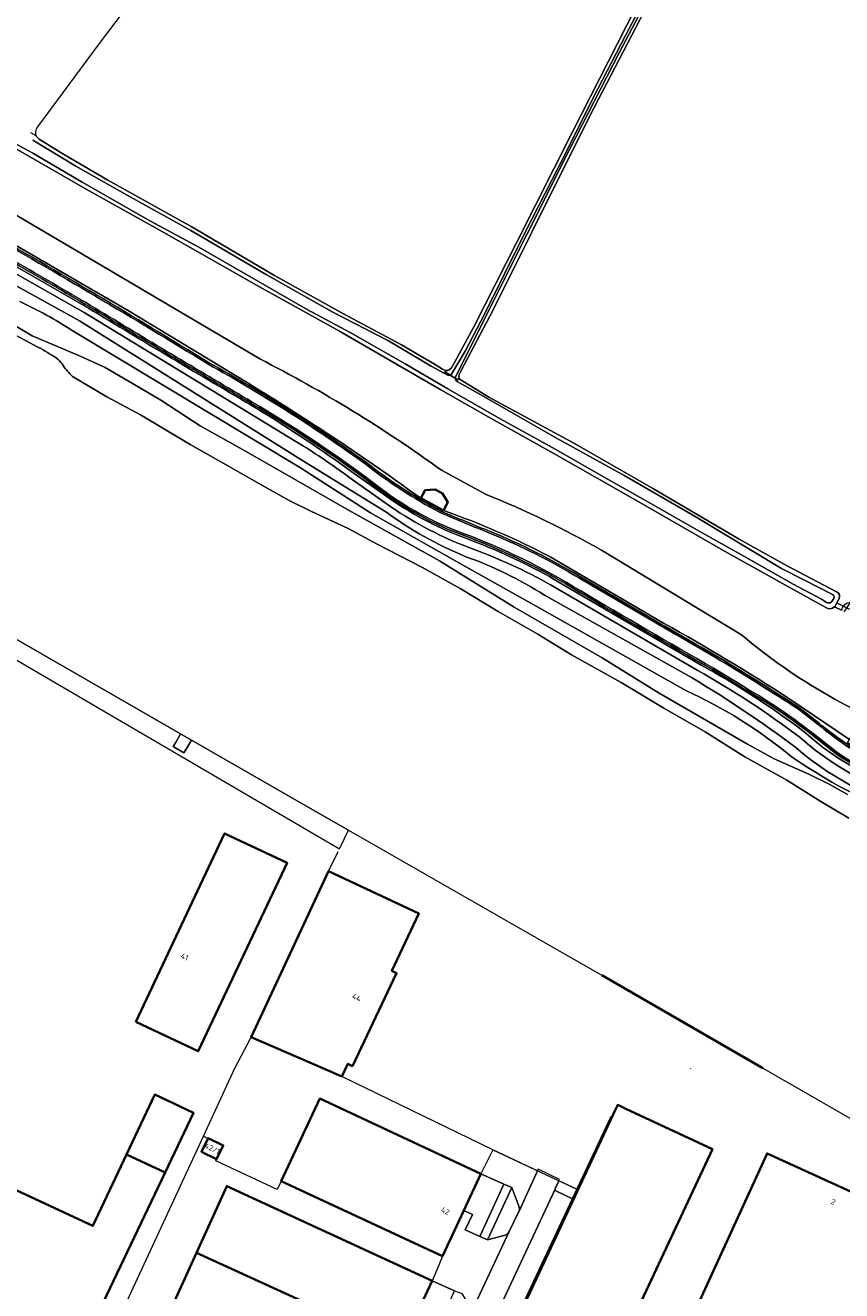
# Model space of a CAD drawing. Extents: x 150256 to 156914, y 461459 to 469481.
# Tile 115 of 256: x 152733 to 152930, y 464946 to 465252. Entities that reach past the tile are written whole.
import ezdxf
from ezdxf.enums import TextEntityAlignment as Align

# ---------------------------------------------------------------- set-up
doc = ezdxf.new("R2010")
doc.units = 0
doc.header["$LTSCALE"] = 0.75
for name, color, linetype, lineweight in [('B-RO-GK-BESCHOEIING-G', 251, 'GK-BESCHOEIING', 35), ('B-RO-GR-BEPLANTING_CULTUUR_BODEMBEDEKKER-GV', 251, 'CONTINUOUS', 18), ('B-RO-GR-GRAS-GV', 251, 'CONTINUOUS', 13), ('B-RO-GR-GROENVOORZIENING-GV', 251, 'CONTINUOUS', 18), ('B-RO-GR-HAAG-GV', 251, 'CONTINUOUS', 13), ('B-RO-IE-TERREINAFSCHEIDING_KUNSTMATIG_HEKWERK-G', 251, 'IE-TERREINAFSCHEIDING-KUNSTMATIG', 18), ('B-RO-IE-TERREINAFSCHEIDING_KUNSTMATIG_MUUR-G', 251, 'IE-TERREINAFSCHEIDING-KUNSTMATIG-DICHT', 18), ('B-RO-KW-KUNSTWERK_DUIKER-G', 251, 'CONTINUOUS', 18), ('B-RO-OG-BEBOUWING-GV', 6, 'CONTINUOUS', 35), ('B-RO-OG-BEBOUWING-T18', 1, 'CONTINUOUS', 18), ('B-RO-OG-BEBOUWING_BUNKER-GV', 251, 'CONTINUOUS', 35), ('B-RO-OG-BEBOUWING_LOODS-GV', 251, 'CONTINUOUS', 35), ('B-RO-OG-TERREIN_CULTUURSCHEIDING-GV', 251, 'CONTINUOUS', 18), ('B-RO-OG-WATER-GV', 251, 'CONTINUOUS', 18), ('B-RO-OG-WATER_SLOOT-GV', 251, 'CONTINUOUS', 18), ('B-RO-VH-VERHARDING_ASFALT-GV', 251, 'CONTINUOUS', 18), ('B-RO-VH-VERHARDING_BETON-GV', 251, 'CONTINUOUS', 18), ('B-RO-VH-VERHARDING_BETONSTRAATSTEEN-GV', 251, 'CONTINUOUS', 18), ('B-RO-VH-VERHARDING_GRASBETONSTEEN-GV', 251, 'CONTINUOUS', 18), ('B-RO-VH-VERHARDING_TEGEL-GV', 251, 'CONTINUOUS', 18)]:
    doc.layers.add(name, color=color, linetype=linetype, lineweight=lineweight)
doc.styles.add('NLCS-ISO-M200-T18', font='NLCS-ISO.ttf', dxfattribs={"height": 360})
doc.linetypes.add('GK-BESCHOEIING', pattern='A,30,-5,[1,NLCS.SHX,S=1,R=0,X=0,Y=0],-5', length=40)
doc.linetypes.add('IE-TERREINAFSCHEIDING-KUNSTMATIG', pattern='A,4,[82,NLCS.SHX,S=0.75,R=90,X=0,Y=0],4,-2', length=10)
doc.linetypes.add('IE-TERREINAFSCHEIDING-KUNSTMATIG-DICHT', pattern='A,8,-1,[82,NLCS.SHX,S=0.75,R=90,X=0,Y=0],-1', length=10)

msp = doc.modelspace()

# ---------------------------------------------------------------- linework, layer by layer
at = {"layer": 'B-RO-GK-BESCHOEIING-G'}
msp.add_lwpolyline([(152871.723, 465022.439), (152910.569, 465000)], dxfattribs=at)
at = {"layer": 'B-RO-GR-BEPLANTING_CULTUUR_BODEMBEDEKKER-GV'}
for points in [[(152842.543, 464974.527), (152838.431, 464965.716), (152840.53, 464964.69), (152838.756, 464960.985), (152842.293, 464959.411), (152848.052, 464972.038)], [(152830.801, 464948.741), (152827.488, 464941.662), (152833.018, 464939.235), (152836.192, 464946.297)]]:
    msp.add_lwpolyline(points, close=True, dxfattribs=at)
for points in [[(152851.658, 464966.739), (152849.979, 464971.228), (152844.128, 464958.579), (152848.4, 464959.757)], [(152849.388, 464960.631), (152851.626, 464965.265), (152851.684, 464965.391)]]:
    msp.add_lwpolyline(points, dxfattribs=at)
for points in [[(152851.684, 464965.391, 0.2077237), (152851.658, 464966.739)], [(152848.4, 464959.757, 0.1633109), (152849.388, 464960.631)]]:
    msp.add_lwpolyline(points, format="xyb", dxfattribs=at)
at = {"layer": 'B-RO-GR-GRAS-GV'}
for points in [[(152764.457, 465265.844), (152750.397, 465247.169), (152735.509, 465227.095), (152735.183, 465226.545), (152735.033, 465225.907), (152735.028, 465225.421), (152735.103, 465225.063), (152735.212, 465224.89), (152735.321, 465224.716), (152735.917, 465224.1), (152741.237, 465220.825), (152752.475, 465214.2), (152772.605, 465203.058), (152792.697, 465191.253), (152809.392, 465181.961), (152823.401, 465174.534), (152831.351, 465169.819), (152832.352, 465169.167), (152833.263, 465168.664), (152834.077, 465168.328), (152834.52, 465168.323), (152834.891, 465168.442), (152835.402, 465168.983), (152836.137, 465170.254), (152840.734, 465178.642), (152851.306, 465199.457), (152864.602, 465225.887), (152877.687, 465251.412), (152888.244, 465272.078)], [(152881.906, 465254.937), (152868.934, 465229.893), (152854.799, 465201.681), (152845.394, 465182.773), (152837.753, 465168.311), (152837.317, 465167.313), (152837.17, 465166.847), (152837.169, 465166.81), (152837.282, 465166.489), (152837.562, 465166.166), (152844.416, 465161.871), (152865.161, 465150.673), (152884.181, 465139.754), (152904.848, 465127.646), (152916.113, 465121.31), (152928.495, 465114.856)], [(152925.786, 465111.129), (152917.521, 465115.707), (152902.055, 465124.341), (152879.957, 465137.026), (152860.736, 465147.935), (152845, 465156.743), (152832.846, 465163.61), (152808.374, 465177.766), (152788.343, 465188.876), (152766.009, 465201.56), (152747.256, 465212.033), (152727.531, 465223.382), (152718.513, 465227.434)], [(152718.279, 465212.826), (152789.163, 465171.106)], [(152704.183, 465203.22), (152745.646, 465180.258), (152800.365, 465146.069), (152819.559, 465134.216)], [(152799.737, 465150.084), (152746.827, 465182.275), (152715.852, 465199.814)], [(152716.568, 465201.253), (152747.853, 465183.317)], [(152786.365, 465165.211), (152757.615, 465182.627), (152728.698, 465199.446)], [(152730.07, 465179.147), (152734.212, 465176.692), (152745.699, 465171.801), (152751.719, 465169.131), (152758.627, 465165.105), (152765.326, 465161.114), (152774.802, 465154.916), (152785.134, 465149.168), (152810.762, 465134.569), (152832.549, 465122.351), (152850.577, 465111.188), (152871.813, 465098.991), (152885.572, 465090.433), (152906.859, 465078.162), (152913.334, 465074.593), (152921.712, 465070.961), (152926.579, 465068.51), (152930.972, 465066.057)], [(152891.97, 465091.121), (152855.9, 465111.42), (152838.5, 465121.16), (152815.925, 465133.944), (152799.001, 465144.823), (152743.89, 465177.96)], [(152833.054, 465144.222), (152843.819, 465138.428)], [(152820.838, 465135.416), (152810.911, 465142.431)], [(152811.964, 465143.484), (152821.765, 465136.569)], [(152833.496, 465134.517), (152828.008, 465137.474)], [(152886.629, 465107.352), (152859.234, 465123.364)], [(152871.62, 465124.962), (152905.447, 465104.509)], [(152894.725, 465096.004), (152859.502, 465116.528)], [(152860.237, 465117.912), (152895.709, 465097.261)], [(152866.386, 465118.619), (152884.935, 465107.767)], [(152857.86, 465114.095), (152893.542, 465094.145)], [(152930.209, 465110.115), (152932.006, 465112.69), (152931.638, 465112.354), (152930.823, 465112.068), (152930.169, 465111.726), (152929.783, 465111.185), (152929.63, 465110.865), (152929.625, 465110.481), (152927.821, 465111.267)], [(152927.821, 465111.267), (152929.625, 465110.481)], [(152929.011, 465113.312), (152928.198, 465111.757)], [(152905.602, 465091.783), (152898.428, 465096.154)], [(152944.528, 465073.488), (152937.445, 465077.042), (152936.268, 465075.176), (152931.019, 465078.487), (152931.527, 465079.293), (152916.885, 465089.18)], [(152919.292, 465087.012), (152924.206, 465083.213)]]:
    msp.add_lwpolyline(points, dxfattribs=at)
for points in [[(152750.362, 465182.31, 0.008223), (152713.898, 465203.26)], [(152722.349, 465202.407, -0.0093353), (152776.812, 465170.241)], [(152743.89, 465177.96, 0.036592), (152731.265, 465184.93)], [(152747.853, 465183.317, 0.0037968), (152788.334, 465159.215)], [(152787.124, 465160.359, -0.0038972), (152750.362, 465182.31)], [(152776.812, 465170.241, -0.0293551), (152814.76, 465146.189)], [(152789.163, 465171.106, -0.0388363), (152833.054, 465144.222)], [(152828.008, 465137.474, 0.0211915), (152786.365, 465165.211)], [(152815.562, 465141.476, 0.0272425), (152787.124, 465160.359)], [(152788.334, 465159.215, -0.0194329), (152811.964, 465143.484)], [(152810.911, 465142.431, 0.0143973), (152799.737, 465150.084)], [(152814.76, 465146.189, 0.0446748), (152832.853, 465134.403)], [(152837.884, 465128.715, -0.0812502), (152815.562, 465141.476)], [(152843.819, 465138.428, -0.0313746), (152871.62, 465124.962)], [(152839.875, 465125.513, -0.0609661), (152820.838, 465135.416)], [(152821.765, 465136.569, 0.0637789), (152840.708, 465127.151)], [(152819.559, 465134.216, 0.0605468), (152838.767, 465123.447)], [(152832.853, 465134.403, 0.0070676), (152844.994, 465129.385)], [(152859.234, 465123.364, 0.0371071), (152833.496, 465134.517)], [(152866.323, 465114.854, 0.0488415), (152837.884, 465128.715)], [(152844.994, 465129.385, -0.0385435), (152866.386, 465118.619)], [(152840.708, 465127.151, -0.037622), (152860.237, 465117.912)], [(152838.767, 465123.447, -0.0572808), (152857.86, 465114.095)], [(152859.502, 465116.528, 0.0396134), (152839.875, 465125.513)], [(152898.428, 465096.154, -0.0038728), (152866.323, 465114.854)], [(152928.495, 465114.856, -0.3822856), (152929.011, 465113.312)], [(152927.821, 465111.267, -0.343053), (152925.786, 465111.129)], [(152928.198, 465111.757, -0.0937874), (152927.821, 465111.267)], [(152884.935, 465107.767, -0.0040021), (152900.504, 465098.724)], [(152916.885, 465089.18, 0.0175902), (152886.629, 465107.352)], [(152905.447, 465104.509, 0.0910083), (152949.663, 465079.281)], [(152900.504, 465098.724, -0.0079956), (152919.292, 465087.012)], [(152919.567, 465079.758, 0.0353399), (152894.725, 465096.004)], [(152895.709, 465097.261, -0.0358956), (152920.559, 465081.159)], [(152893.542, 465094.145, -0.025781), (152918.518, 465077.383)], [(152917.442, 465075.205, 0.0649995), (152891.97, 465091.121)], [(152924.828, 465078.565, 0.0382814), (152905.602, 465091.783)], [(152924.206, 465083.213, 0.0430204), (152936.331, 465074.796)], [(152920.559, 465081.159, 0.1299096), (152948.581, 465066.462)], [(152918.518, 465077.383, 0.1246864), (152951.844, 465060.738)], [(152952.951, 465062.918, -0.126232), (152919.567, 465079.758)], [(152944.734, 465068.327, -0.1180417), (152924.828, 465078.565)], [(152950.397, 465058.443, -0.0666368), (152917.442, 465075.205)]]:
    msp.add_lwpolyline(points, format="xyb", dxfattribs=at)
at = {"layer": 'B-RO-GR-GROENVOORZIENING-GV'}
for points in [[(152860.469, 464970.985, 0.0878404), (152860.44, 464970.836)], [(152860.44, 464970.836, 0.2585527), (152860.639, 464970.452)]]:
    msp.add_lwpolyline(points, format="xyb", dxfattribs=at)
msp.add_lwpolyline([(152860.639, 464970.452), (152864.608, 464968.504), (152865.707, 464970.846), (152861.37, 464972.866), (152860.469, 464970.985)], dxfattribs=at)
at = {"layer": 'B-RO-GR-HAAG-GV'}
for points in [[(152860.469, 464970.985, 0.0878404), (152860.44, 464970.836)], [(152860.44, 464970.836, 0.2585527), (152860.639, 464970.452)]]:
    msp.add_lwpolyline(points, format="xyb", dxfattribs=at)
msp.add_lwpolyline([(152860.639, 464970.452), (152864.608, 464968.504), (152865.707, 464970.846), (152861.37, 464972.866), (152860.469, 464970.985)], dxfattribs=at)
at = {"layer": 'B-RO-IE-TERREINAFSCHEIDING_KUNSTMATIG_HEKWERK-G'}
for points in [[(152805.791, 465047.507), (152808.122, 465052.306)], [(152783.091, 464999.875), (152787.099, 465007.476)], [(152754.091, 464937.286), (152775.563, 464983.643), (152783.149, 465000)], [(152845.424, 464980.293), (152808.962, 464998.017)], [(152893.123, 464999.875), (152893.197, 465000)], [(152775.563, 464983.643), (152776.721, 464983.106)], [(152845.424, 464980.293), (152865.706, 464970.846)], [(152794.365, 464972.793), (152793.392, 464970.709), (152778.561, 464977.63), (152778.758, 464978.052)]]:
    msp.add_lwpolyline(points, dxfattribs=at)
at = {"layer": 'B-RO-IE-TERREINAFSCHEIDING_KUNSTMATIG_MUUR-G'}
msp.add_lwpolyline([(152848.503, 464934.178), (152873.973, 464988.465)], dxfattribs=at)
at = {"layer": 'B-RO-KW-KUNSTWERK_DUIKER-G'}
msp.add_lwpolyline([(152931.545, 465110.624), (152928.37, 465112.258)], dxfattribs=at)
at = {"layer": 'B-RO-OG-BEBOUWING-GV'}
for points in [[(152759.22, 465011.22), (152774.34, 465004.09), (152795.756, 465049.504), (152780.67, 465056.63)], [(152787.099, 465007.476), (152804.379, 465000), (152808.962, 464998.017), (152810.398, 465001.039), (152811.518, 465000.507), (152822.178, 465022.944), (152821.054, 465023.469), (152827.536, 465037.35), (152805.791, 465047.507)], [(152677.569, 464995.132), (152666.609, 464971.501), (152665.133, 464968.317), (152642.858, 464920.289), (152646.296, 464910.939), (152669.805, 464900.029), (152669.983, 464899.951), (152678.098, 464917.44), (152705.783, 464904.594), (152720.543, 464936.401), (152722.3, 464935.586), (152725.574, 464942.582), (152746.355, 464933.04), (152766.305, 464974.875), (152756.999, 464979.151), (152748.914, 464961.959)], [(152766.305, 464974.875), (152773.172, 464989.274), (152763.815, 464993.643), (152756.999, 464979.151)], [(152838.431, 464965.716), (152842.543, 464974.527), (152803.645, 464992.679), (152794.365, 464972.793), (152833.263, 464954.641)], [(152776.721, 464983.106), (152775.132, 464979.791), (152778.758, 464978.052), (152780.348, 464981.367)], [(152948.155, 464962.756), (152911.584, 464979.458), (152886.555, 464924.63), (152923.126, 464907.928)], [(152827.488, 464941.662), (152830.801, 464948.741), (152781.211, 464971.577), (152773.882, 464955.463), (152823.389, 464932.905), (152825.85, 464938.163), (152826.63, 464939.83)], [(152818.375, 464922.195), (152819.147, 464923.843), (152819.203, 464923.962), (152823.389, 464932.905), (152773.882, 464955.463), (152766.554, 464939.349), (152815.758, 464916.603)]]:
    msp.add_lwpolyline(points, close=True, dxfattribs=at)
at = {"layer": 'B-RO-OG-BEBOUWING_BUNKER-GV'}
msp.add_lwpolyline([(152833.496, 465134.517), (152834.578, 465136.525), (152833.226, 465138.674), (152831.518, 465139.594), (152829.075, 465139.454), (152828.008, 465137.474)], close=True, dxfattribs=at)
at = {"layer": 'B-RO-OG-BEBOUWING_LOODS-GV'}
msp.add_lwpolyline([(152851.381, 464939.432), (152874.227, 464928.754), (152898.409, 464980.48), (152877.544, 464990.237), (152875.566, 464991.162), (152875.025, 464990.005)], close=True, dxfattribs=at)
at = {"layer": 'B-RO-OG-TERREIN_CULTUURSCHEIDING-GV'}
for points in [[(152789.163, 465171.106), (152718.279, 465212.826)], [(152819.559, 465134.216), (152800.365, 465146.069), (152745.646, 465180.258), (152704.183, 465203.22)], [(152715.852, 465199.814), (152746.827, 465182.275), (152799.737, 465150.084)], [(152747.853, 465183.317), (152716.568, 465201.253)], [(152728.698, 465199.446), (152757.615, 465182.627), (152786.365, 465165.211)], [(152743.89, 465177.96), (152799.001, 465144.823), (152815.925, 465133.944), (152838.5, 465121.16), (152855.9, 465111.42), (152891.97, 465091.121)], [(152843.819, 465138.428), (152833.054, 465144.222)], [(152810.911, 465142.431), (152820.838, 465135.416)], [(152821.765, 465136.569), (152811.964, 465143.484)], [(152828.008, 465137.474), (152829.075, 465139.454), (152831.518, 465139.594), (152833.226, 465138.674), (152834.578, 465136.525), (152833.496, 465134.517)], [(152859.234, 465123.364), (152886.629, 465107.352)], [(152905.447, 465104.509), (152871.62, 465124.962)], [(152859.502, 465116.528), (152894.725, 465096.004)], [(152895.709, 465097.261), (152860.237, 465117.912)], [(152893.542, 465094.145), (152857.86, 465114.095)], [(152916.885, 465089.18), (152931.527, 465079.293), (152932.232, 465080.41), (152934.667, 465080.331), (152936.374, 465079.255), (152937.445, 465077.042), (152944.528, 465073.488)]]:
    msp.add_lwpolyline(points, dxfattribs=at)
for points in [[(152731.265, 465184.93, -0.036592), (152743.89, 465177.96)], [(152788.334, 465159.215, -0.0037968), (152747.853, 465183.317)], [(152833.054, 465144.222, 0.0388363), (152789.163, 465171.106)], [(152786.365, 465165.211, -0.0211915), (152828.008, 465137.474)], [(152811.964, 465143.484, 0.0194329), (152788.334, 465159.215)], [(152799.737, 465150.084, -0.0143973), (152810.911, 465142.431)], [(152871.62, 465124.962, 0.0313746), (152843.819, 465138.428)], [(152820.838, 465135.416, 0.0609661), (152839.875, 465125.513)], [(152840.708, 465127.151, -0.0637789), (152821.765, 465136.569)], [(152838.767, 465123.447, -0.0605468), (152819.559, 465134.216)], [(152833.496, 465134.517, -0.0371071), (152859.234, 465123.364)], [(152860.237, 465117.912, 0.037622), (152840.708, 465127.151)], [(152857.86, 465114.095, 0.0572808), (152838.767, 465123.447)], [(152839.875, 465125.513, -0.0396134), (152859.502, 465116.528)], [(152886.629, 465107.352, -0.0175902), (152916.885, 465089.18)], [(152949.663, 465079.281, -0.0910083), (152905.447, 465104.509)], [(152894.725, 465096.004, -0.0353399), (152919.567, 465079.758)], [(152920.559, 465081.159, 0.0358956), (152895.709, 465097.261)], [(152918.518, 465077.383, 0.025781), (152893.542, 465094.145)], [(152891.97, 465091.121, -0.0649995), (152917.442, 465075.205)], [(152948.581, 465066.462, -0.1299096), (152920.559, 465081.159)], [(152951.844, 465060.738, -0.1246864), (152918.518, 465077.383)], [(152919.567, 465079.758, 0.126232), (152952.951, 465062.918)], [(152917.442, 465075.205, 0.0666368), (152950.397, 465058.443)]]:
    msp.add_lwpolyline(points, format="xyb", dxfattribs=at)
at = {"layer": 'B-RO-OG-WATER-GV'}
for points in [[(152519.604, 465224.253), (152620.476, 465166.405), (152707.028, 465116.769), (152728.813, 465104.4), (152729.221, 465104.168), (152770.051, 465080.625), (152772.662, 465079.113), (152806.318, 465059.841), (152810.586, 465057.397), (152866.464, 465025.446), (152871.723, 465022.439), (152893.86, 465009.938), (152910.569, 465000), (152910.694, 464999.928), (152952.026, 464976.239), (152999.949, 464948.873), (152999.966, 464948.83), (152999.992, 464948.821), (153000.125, 464948.773), (153009.055, 464943.681)], [(152734.699, 465174.38), (152723.724, 465180.279), (152716.855, 465184.22), (152710.566, 465187.186)], [(152931.326, 465060.283), (152924.532, 465064.367), (152916.379, 465069.452), (152906.246, 465075.122), (152896.639, 465081.178), (152886.684, 465086.883), (152876.4, 465093.055), (152864.414, 465099.681), (152856.245, 465104.72), (152846.706, 465110.191), (152837.569, 465115.68), (152828.261, 465120.831), (152817.467, 465126.383), (152810.468, 465130.212), (152801.506, 465134.337), (152796.259, 465136.953), (152787.823, 465141.719), (152781.623, 465145.246), (152772.378, 465150.475), (152760.385, 465157.628), (152752.259, 465161.958), (152743.992, 465166.875)]]:
    msp.add_lwpolyline(points, dxfattribs=at)
for points in [[(152738.958, 465172.016, 0.0436087), (152734.699, 465174.38)], [(152741.715, 465169.5, 0.1306614), (152738.958, 465172.016)], [(152743.992, 465166.875, -0.0575849), (152741.715, 465169.5)]]:
    msp.add_lwpolyline(points, format="xyb", dxfattribs=at)
at = {"layer": 'B-RO-OG-WATER_SLOOT-GV'}
for points in [[(152835.443, 465167.432), (152838.725, 465172.927), (152843.298, 465181.751), (152853.15, 465201.498), (152861.314, 465217.48), (152870.792, 465236.24), (152877.399, 465249.092), (152883.596, 465260.929), (152889.557, 465272.295)], [(152889.557, 465272.295), (152883.596, 465260.929), (152877.399, 465249.092), (152870.792, 465236.24), (152861.314, 465217.48), (152853.15, 465201.498), (152843.298, 465181.751), (152838.725, 465172.927), (152835.443, 465167.432)], [(152888.244, 465272.078), (152877.687, 465251.412), (152864.602, 465225.887), (152851.306, 465199.457), (152840.734, 465178.642), (152836.137, 465170.254), (152835.402, 465168.983), (152834.891, 465168.442), (152834.52, 465168.323), (152834.077, 465168.328), (152833.842, 465167.968), (152834.769, 465167.447), (152835.142, 465167.209)], [(152890.019, 465271.92), (152882.98, 465258.466), (152875.89, 465244.915), (152863.954, 465221.602), (152853.723, 465201.255), (152844.625, 465183.184), (152837.691, 465169.276), (152836.442, 465166.746)], [(152836.442, 465166.746), (152837.691, 465169.276), (152844.625, 465183.184), (152853.723, 465201.255), (152863.954, 465221.602), (152875.89, 465244.915), (152882.98, 465258.466), (152890.019, 465271.92)], [(152836.355, 465166.432), (152836.989, 465166.027), (152837.282, 465166.489), (152837.169, 465166.81), (152837.17, 465166.847), (152837.317, 465167.313), (152837.753, 465168.311), (152845.394, 465182.773), (152854.799, 465201.681), (152868.934, 465229.893), (152881.906, 465254.937)], [(152718.513, 465227.434), (152727.531, 465223.382), (152747.256, 465212.033), (152766.009, 465201.56), (152788.343, 465188.876), (152808.374, 465177.766), (152832.846, 465163.61), (152845, 465156.743), (152860.736, 465147.935), (152879.957, 465137.026), (152902.055, 465124.341), (152917.521, 465115.707), (152925.786, 465111.129)], [(152925.939, 465112.35), (152924.719, 465113.107), (152917.856, 465116.798), (152905.982, 465123.516), (152894.629, 465129.895), (152883.551, 465136.209), (152872.097, 465142.637), (152860.623, 465149.279), (152847.312, 465156.569), (152834.551, 465163.872), (152824.271, 465169.877), (152810.949, 465177.471), (152800.465, 465183.073), (152788.851, 465189.755), (152774.481, 465198.037), (152762.837, 465204.299), (152746.323, 465213.703), (152734.413, 465220.716), (152723.725, 465226.518)], [(152723.725, 465226.518), (152734.413, 465220.716), (152746.323, 465213.703), (152762.837, 465204.299), (152774.481, 465198.037), (152788.851, 465189.755), (152800.465, 465183.073), (152810.949, 465177.471), (152824.271, 465169.877), (152834.551, 465163.872), (152847.312, 465156.569), (152860.623, 465149.279), (152872.097, 465142.637), (152883.551, 465136.209), (152894.629, 465129.895), (152905.982, 465123.516), (152917.856, 465116.798), (152924.719, 465113.107), (152925.939, 465112.35)], [(152835.142, 465167.209), (152834.769, 465167.447), (152833.842, 465167.968), (152834.077, 465168.328), (152833.263, 465168.664), (152832.352, 465169.167), (152831.351, 465169.819), (152823.401, 465174.534), (152809.392, 465181.961), (152792.697, 465191.253), (152772.605, 465203.058), (152752.475, 465214.2), (152741.237, 465220.825), (152735.917, 465224.1), (152735.321, 465224.716), (152735.212, 465224.89), (152733.904, 465225.616)], [(152734.427, 465223.844), (152744.768, 465217.56), (152757.19, 465210.584), (152772.552, 465202.091), (152790.52, 465191.58), (152806.623, 465182.447), (152820.201, 465175.452), (152830.513, 465169.311), (152834.571, 465167.195)], [(152834.571, 465167.195), (152830.513, 465169.311), (152820.201, 465175.452), (152806.623, 465182.447), (152790.52, 465191.58), (152772.552, 465202.091), (152757.19, 465210.584), (152744.768, 465217.56), (152734.427, 465223.844)], [(152710.566, 465187.186), (152716.855, 465184.22), (152723.724, 465180.279), (152734.699, 465174.38)], [(152930.972, 465066.057), (152926.579, 465068.51), (152921.712, 465070.961), (152913.334, 465074.593), (152906.859, 465078.162), (152885.572, 465090.433), (152871.813, 465098.991), (152850.577, 465111.188), (152832.549, 465122.351), (152810.762, 465134.569), (152785.134, 465149.168), (152774.802, 465154.916), (152765.326, 465161.114), (152758.627, 465165.105), (152751.719, 465169.131), (152745.699, 465171.801), (152734.212, 465176.692), (152730.07, 465179.147)], [(152743.992, 465166.875), (152752.259, 465161.958), (152760.385, 465157.628), (152772.378, 465150.475), (152781.623, 465145.246), (152787.823, 465141.719), (152796.259, 465136.953), (152801.506, 465134.337), (152810.468, 465130.212), (152817.467, 465126.383), (152828.261, 465120.831), (152837.569, 465115.68), (152846.706, 465110.191), (152856.245, 465104.72), (152864.414, 465099.681), (152876.4, 465093.055), (152886.684, 465086.883), (152896.639, 465081.178), (152906.246, 465075.122), (152916.379, 465069.452), (152924.532, 465064.367), (152931.326, 465060.283)], [(152836.355, 465166.432), (152835.142, 465167.209)], [(152835.142, 465167.209), (152836.355, 465166.432)], [(152836.989, 465166.027), (152836.355, 465166.432)], [(152836.787, 465165.639), (152843.645, 465161.768), (152860.25, 465152.282), (152877.238, 465142.921), (152893.861, 465133.352), (152915.073, 465120.556), (152920.618, 465117.692), (152927.387, 465114.246)], [(152927.387, 465114.246), (152920.618, 465117.692), (152915.073, 465120.556), (152893.861, 465133.352), (152877.238, 465142.921), (152860.25, 465152.282), (152843.645, 465161.768), (152836.787, 465165.639)], [(152928.495, 465114.856), (152916.113, 465121.31), (152904.848, 465127.646), (152884.181, 465139.754), (152865.161, 465150.673), (152844.416, 465161.871), (152837.562, 465166.166), (152837.282, 465166.489), (152836.989, 465166.027)], [(152927.668, 465113.31), (152927.218, 465112.542), (152927.15, 465112.456), (152927.099, 465112.398)], [(152927.099, 465112.398), (152927.15, 465112.456), (152927.218, 465112.542), (152927.668, 465113.31)], [(152928.198, 465111.757), (152929.011, 465113.312)]]:
    msp.add_lwpolyline(points, dxfattribs=at)
for points in [[(152734.699, 465174.38, -0.0436087), (152738.958, 465172.016)], [(152738.958, 465172.016, -0.1306614), (152741.715, 465169.5)], [(152741.715, 465169.5, 0.0575849), (152743.992, 465166.875)], [(152834.571, 465167.195, 0.1892459), (152835.142, 465167.209)], [(152835.142, 465167.209, -0.1892459), (152834.571, 465167.195)], [(152835.142, 465167.209, 0.122269), (152835.443, 465167.432)], [(152835.443, 465167.432, -0.122269), (152835.142, 465167.209)], [(152836.355, 465166.432, 0.2937722), (152836.787, 465165.639)], [(152836.787, 465165.639, -0.2937722), (152836.355, 465166.432)], [(152836.442, 465166.746, 0.099884), (152836.355, 465166.432)], [(152836.355, 465166.432, -0.099884), (152836.442, 465166.746)], [(152927.387, 465114.246, -0.4412428), (152927.668, 465113.31)], [(152927.668, 465113.31, 0.4412428), (152927.387, 465114.246)], [(152929.011, 465113.312, 0.3822856), (152928.495, 465114.856)], [(152925.786, 465111.129, 0.343053), (152927.821, 465111.267)], [(152927.099, 465112.398, -0.2673562), (152925.939, 465112.35)], [(152925.939, 465112.35, 0.2673562), (152927.099, 465112.398)], [(152927.821, 465111.267, 0.0937874), (152928.198, 465111.757)]]:
    msp.add_lwpolyline(points, format="xyb", dxfattribs=at)
msp.add_lwpolyline([(152727.823, 465102.567), (152728.249, 465102.369), (152727.278, 465100.335), (152808.409, 465052.928), (152809.646, 465055.439), (152810.586, 465057.397), (152806.318, 465059.841), (152772.662, 465079.113), (152771.621, 465077.329), (152770.828, 465076.048), (152768.267, 465077.611), (152768.961, 465078.766), (152770.051, 465080.625), (152729.221, 465104.168), (152728.813, 465104.4)], close=True, dxfattribs=at)
at = {"layer": 'B-RO-VH-VERHARDING_ASFALT-GV'}
for points in [[(152714.089, 465203.612, -0.0082108), (152750.568, 465182.653)], [(152776.61, 465169.895, 0.0093355), (152722.149, 465202.061)], [(152750.568, 465182.653, 0.0038856), (152787.327, 465160.704)], [(152814.519, 465145.87, 0.0293554), (152776.61, 465169.895)], [(152787.327, 465160.704, -0.0272585), (152815.807, 465141.792)], [(152832.68, 465134.042, -0.0446648), (152814.519, 465145.87)], [(152815.807, 465141.792, 0.0812815), (152838.023, 465129.09)], [(152844.845, 465129.014, -0.0070536), (152832.68, 465134.042)], [(152838.023, 465129.09, -0.0488378), (152866.53, 465115.196)], [(152866.181, 465118.275, 0.0385688), (152844.845, 465129.014)], [(152866.53, 465115.196, 0.0038592), (152898.636, 465096.496)], [(152900.298, 465098.381, 0.0039555), (152884.735, 465107.421)], [(152919.061, 465086.685, 0.0079824), (152900.298, 465098.381)], [(152905.806, 465092.127, -0.0383311), (152925.084, 465078.872)], [(152936.155, 465074.436, -0.0431738), (152923.956, 465082.901)], [(152925.084, 465078.872, 0.118188), (152944.849, 465068.71)], [(152860.44, 464970.836, -0.0878404), (152860.469, 464970.985)]]:
    msp.add_lwpolyline(points, format="xyb", dxfattribs=at)
for points in [[(152884.735, 465107.421), (152866.181, 465118.275)], [(152898.636, 465096.496), (152905.806, 465092.127)], [(152923.956, 465082.901), (152919.061, 465086.685)], [(152860.469, 464970.985), (152861.37, 464972.866), (152861.501, 464973.139), (152856.394, 464975.616), (152856.23, 464975.26), (152851.684, 464965.391), (152851.626, 464965.265), (152849.388, 464960.631), (152839.982, 464940.545), (152838.261, 464936.864), (152837.404, 464935.03), (152829.976, 464919.096), (152829.073, 464917.215), (152828.045, 464915.111), (152826.418, 464911.633), (152823.381, 464905.142), (152821.377, 464900.859), (152818.015, 464893.673), (152816.727, 464890.919), (152808.727, 464873.982), (152808.658, 464873.831), (152802.107, 464859.57), (152795.146, 464844.779), (152800.486, 464842.519)], [(152847.5, 464943.166), (152860.44, 464970.836)]]:
    msp.add_lwpolyline(points, dxfattribs=at)
msp.add_lwpolyline([(152770.051, 465080.625), (152768.961, 465078.766), (152768.267, 465077.611), (152770.828, 465076.048), (152771.621, 465077.329), (152772.662, 465079.113)], close=True, dxfattribs=at)
at = {"layer": 'B-RO-VH-VERHARDING_BETON-GV'}
msp.add_lwpolyline([(152833.496, 465134.517), (152834.578, 465136.525), (152833.226, 465138.674), (152831.518, 465139.594), (152829.075, 465139.454), (152828.008, 465137.474)], close=True, dxfattribs=at)
at = {"layer": 'B-RO-VH-VERHARDING_BETONSTRAATSTEEN-GV'}
for points in [[(152851.684, 464965.391), (152856.23, 464975.26), (152845.424, 464980.293), (152842.543, 464974.527), (152848.052, 464972.038), (152849.979, 464971.228)], [(152860.44, 464970.836), (152847.5, 464943.166)], [(152847.957, 464943.217), (152851.907, 464941.434), (152864.608, 464968.504), (152860.639, 464970.452)], [(152849.979, 464971.228), (152851.658, 464966.739)], [(152848.4, 464959.757), (152844.128, 464958.579), (152842.293, 464959.411), (152838.756, 464960.985), (152840.53, 464964.69), (152838.431, 464965.716), (152833.263, 464954.641)], [(152839.982, 464940.545), (152849.388, 464960.631)], [(152833.263, 464954.641), (152832.376, 464952.517), (152830.801, 464948.741), (152836.192, 464946.297), (152837.944, 464945.681), (152840.07, 464942.033)]]:
    msp.add_lwpolyline(points, dxfattribs=at)
for points in [[(152860.639, 464970.452, -0.2585527), (152860.44, 464970.836)], [(152851.658, 464966.739, -0.2077237), (152851.684, 464965.391)], [(152849.388, 464960.631, -0.1633109), (152848.4, 464959.757)]]:
    msp.add_lwpolyline(points, format="xyb", dxfattribs=at)
at = {"layer": 'B-RO-VH-VERHARDING_GRASBETONSTEEN-GV'}
for points in [[(152713.898, 465203.26, -0.008223), (152750.362, 465182.31)], [(152750.568, 465182.653, 0.0082108), (152714.089, 465203.612)], [(152722.149, 465202.061, -0.0093355), (152776.61, 465169.895)], [(152776.812, 465170.241, 0.0093353), (152722.349, 465202.407)], [(152750.362, 465182.31, 0.0038972), (152787.124, 465160.359)], [(152787.327, 465160.704, -0.0038856), (152750.568, 465182.653)], [(152776.61, 465169.895, -0.0293554), (152814.519, 465145.87)], [(152814.76, 465146.189, 0.0293551), (152776.812, 465170.241)], [(152787.124, 465160.359, -0.0272425), (152815.562, 465141.476)], [(152815.807, 465141.792, 0.0272585), (152787.327, 465160.704)], [(152814.519, 465145.87, 0.0446648), (152832.68, 465134.042)], [(152832.853, 465134.403, -0.0446748), (152814.76, 465146.189)], [(152815.562, 465141.476, 0.0812502), (152837.884, 465128.715)], [(152838.023, 465129.09, -0.0812815), (152815.807, 465141.792)], [(152832.68, 465134.042, 0.0070536), (152844.845, 465129.014)], [(152844.994, 465129.385, -0.0070676), (152832.853, 465134.403)], [(152837.884, 465128.715, -0.0488415), (152866.323, 465114.854)], [(152866.53, 465115.196, 0.0488378), (152838.023, 465129.09)], [(152844.845, 465129.014, -0.0385688), (152866.181, 465118.275)], [(152866.386, 465118.619, 0.0385435), (152844.994, 465129.385)], [(152866.323, 465114.854, 0.0038728), (152898.428, 465096.154)], [(152898.636, 465096.496, -0.0038592), (152866.53, 465115.196)], [(152884.735, 465107.421, -0.0039555), (152900.298, 465098.381)], [(152900.504, 465098.724, 0.0040021), (152884.935, 465107.767)], [(152900.298, 465098.381, -0.0079824), (152919.061, 465086.685)], [(152919.292, 465087.012, 0.0079956), (152900.504, 465098.724)], [(152925.084, 465078.872, 0.0383311), (152905.806, 465092.127)], [(152905.602, 465091.783, -0.0382814), (152924.828, 465078.565)], [(152923.956, 465082.901, 0.0431738), (152936.155, 465074.436)], [(152936.331, 465074.796, -0.0430204), (152924.206, 465083.213)], [(152924.828, 465078.565, 0.1180417), (152944.734, 465068.327)], [(152944.849, 465068.71, -0.118188), (152925.084, 465078.872)]]:
    msp.add_lwpolyline(points, format="xyb", dxfattribs=at)
for points in [[(152866.181, 465118.275), (152884.735, 465107.421)], [(152884.935, 465107.767), (152866.386, 465118.619)], [(152898.428, 465096.154), (152905.602, 465091.783)], [(152905.806, 465092.127), (152898.636, 465096.496)], [(152919.061, 465086.685), (152923.956, 465082.901)], [(152924.206, 465083.213), (152919.292, 465087.012)]]:
    msp.add_lwpolyline(points, dxfattribs=at)
at = {"layer": 'B-RO-VH-VERHARDING_TEGEL-GV'}
msp.add_lwpolyline([(152842.293, 464959.411), (152844.128, 464958.579), (152849.979, 464971.228), (152848.052, 464972.038)], close=True, dxfattribs=at)

# ---------------------------------------------------------------- texts
at = {"layer": 'B-RO-OG-BEBOUWING-T18', "style": 'NLCS-ISO-M200-T18'}
for s, rotation, p in [('41', 334.7, (152771.045, 465026.889)), ('44', 334.9, (152812.536, 465017.064)), ('42/1', 334.4, (152777.73, 464980.61)), ('2', 335.5, (152927.57, 464967.76)), ('42', 335, (152833.948, 464965.569))]:
    msp.add_text(s, height=1.35, rotation=rotation, dxfattribs=at).set_placement(p, align=Align.MIDDLE)

doc.saveas('drawing.dxf')
